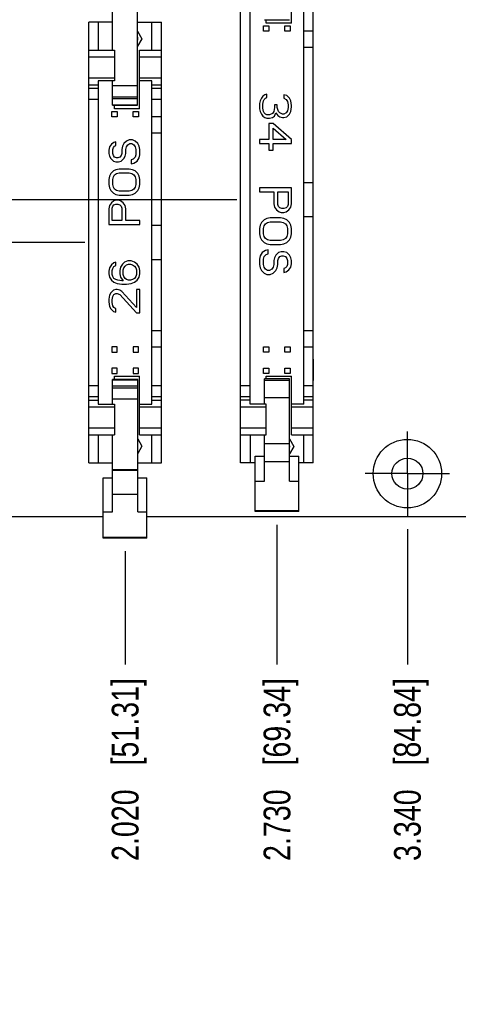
# Model space of a CAD drawing. Header units: inches. Extents: x 0 to 34, y 0 to 22.
# Tile 11 of 84: x 13.5 to 15.5, y 4.9 to 9.5. Entities that reach past the tile are written whole.
import ezdxf

# ---------------------------------------------------------------- set-up
doc = ezdxf.new("R2010")
doc.units = ezdxf.units.IN
doc.header["$LTSCALE"] = 1.87
doc.header["$MEASUREMENT"] = 0
doc.linetypes.add('CENTER', pattern=[0.6, 0.375, -0.075, 0.075, -0.075])
doc.layers.get('0').update_dxf_attribs({"linetype": 'CONTINUOUS'})
for name, color, linetype in [('02___PRT_ALL_AXES', 7, 'CONTINUOUS'), ('03___PRT_ALL_CURVES', 7, 'CONTINUOUS'), ('DIMENSIONS', 7, 'CONTINUOUS')]:
    doc.layers.add(name, color=color, linetype=linetype)
doc.styles.get("Standard").update_dxf_attribs({"font": 'txt', "width": 0.8})
doc.dimstyles.new('DIMSTYLE_2', dxfattribs={"dimtxt": 0.125, "dimasz": 0.18, "dimexe": 0.125, "dimexo": 0.0625, "dimgap": 0.03125, "dimtad": 0, "dimtih": 1, "dimtoh": 1, "dimdec": 3, "dimzin": 4, "dimdsep": 46, "dimtxsty": 'STANDARD', "dimblk": '_FILLED', "dimblk1": '_FILLED', "dimblk2": '_FILLED', "dimcen": 0.09, "dimadec": 0, "dimazin": 0, "dimtp": 0.001, "dimtm": 0.001, "dimtfac": 1, "dimtdec": 3, "dimtofl": 0, "dimtmove": 0, "dimatfit": 3, "dimldrblk": '_FILLED', "dimfxl": 1, "dimtolj": 1, "dimtzin": 4, "dimarcsym": 0})

# ---------------------------------------------------------------- blocks, each defined once
blk = doc.blocks.new('*D40')
at = {"layer": 'DIMENSIONS', "color": 2, "linetype": 'CONTINUOUS'}
blk.add_line((15.2802, 7.087), (15.2802, 6.4543), dxfattribs=at)
at = {"layer": 'DIMENSIONS', "color": 2, "linetype": 'CONTINUOUS', "insert": (15.2177, 6.3918), "char_height": 0.125, "width": 1.325, "attachment_point": 3, "rotation": 90, "line_spacing_factor": 0.9}
blk.add_mtext('3.340{\\Ftxt.shx;\\W1.000000;\\H0.125000; }[84.84]', dxfattribs=at)
blk = doc.blocks.new('_FILLED')
at = {"color": 0, "linetype": 'BYBLOCK'}
blk.add_solid([(0, 0), (-1, 0.174), (-1, -0.174)], dxfattribs=at)
blk = doc.blocks.new('*D48')
at = {"layer": 'DIMENSIONS', "color": 2, "linetype": 'CONTINUOUS'}
blk.add_line((13.9602, 6.9855), (13.9602, 6.4543), dxfattribs=at)
at = {"layer": 'DIMENSIONS', "color": 2, "linetype": 'CONTINUOUS', "insert": (13.8977, 6.3918), "char_height": 0.125, "width": 1.325, "attachment_point": 3, "rotation": 90, "line_spacing_factor": 0.9}
blk.add_mtext('2.020{\\Ftxt.shx;\\W1.000000;\\H0.125000; }[51.31]', dxfattribs=at)
blk = doc.blocks.new('*D49')
at = {"layer": 'DIMENSIONS', "color": 2, "linetype": 'CONTINUOUS'}
blk.add_line((14.6702, 7.1078), (14.6702, 6.4543), dxfattribs=at)
at = {"layer": 'DIMENSIONS', "color": 2, "linetype": 'CONTINUOUS', "insert": (14.6077, 6.3918), "char_height": 0.125, "width": 1.325, "attachment_point": 3, "rotation": 90, "line_spacing_factor": 0.9}
blk.add_mtext('2.730{\\Ftxt.shx;\\W1.000000;\\H0.125000; }[69.34]', dxfattribs=at)
blk = doc.blocks.new('*D50')
at = {"layer": 'DIMENSIONS', "color": 2, "linetype": 'CONTINUOUS'}
blk.add_line((15.8097, 7.071), (15.8097, 6.4543), dxfattribs=at)
at = {"layer": 'DIMENSIONS', "color": 2, "linetype": 'CONTINUOUS', "insert": (15.7472, 6.3918), "char_height": 0.125, "width": 1.325, "attachment_point": 3, "rotation": 90, "line_spacing_factor": 0.9}
blk.add_mtext('3.870{\\Ftxt.shx;\\W1.000000;\\H0.125000; }[98.29]', dxfattribs=at)
blk = doc.blocks.new('*D51')
at = {"layer": 'DIMENSIONS', "color": 2, "linetype": 'CONTINUOUS'}
blk.add_line((16.5197, 7.191), (16.5197, 6.4543), dxfattribs=at)
at = {"layer": 'DIMENSIONS', "color": 2, "linetype": 'CONTINUOUS', "insert": (16.4572, 6.3918), "char_height": 0.125, "width": 1.425, "attachment_point": 3, "rotation": 90, "line_spacing_factor": 0.9}
blk.add_mtext('4.580{\\Ftxt.shx;\\W1.000000;\\H0.125000; }[116.32]', dxfattribs=at)
blk = doc.blocks.new('*D52')
at = {"layer": 'DIMENSIONS', "color": 2, "linetype": 'CONTINUOUS'}
blk.add_line((17.2357, 7.071), (17.2357, 6.4543), dxfattribs=at)
at = {"layer": 'DIMENSIONS', "color": 2, "linetype": 'CONTINUOUS', "insert": (17.1732, 6.3918), "char_height": 0.125, "width": 1.425, "attachment_point": 3, "rotation": 90, "line_spacing_factor": 0.9}
blk.add_mtext('5.296{\\Ftxt.shx;\\W1.000000;\\H0.125000; }[134.51]', dxfattribs=at)
blk = doc.blocks.new('*D53')
at = {"layer": 'DIMENSIONS', "color": 2, "linetype": 'CONTINUOUS'}
blk.add_line((17.9497, 7.191), (17.9497, 6.4543), dxfattribs=at)
at = {"layer": 'DIMENSIONS', "color": 2, "linetype": 'CONTINUOUS', "insert": (17.8872, 6.3918), "char_height": 0.125, "width": 1.425, "attachment_point": 3, "rotation": 90, "line_spacing_factor": 0.9}
blk.add_mtext('6.010{\\Ftxt.shx;\\W1.000000;\\H0.125000; }[152.64]', dxfattribs=at)
blk = doc.blocks.new('*D54')
at = {"layer": 'DIMENSIONS', "color": 2, "linetype": 'CONTINUOUS'}
blk.add_line((18.6597, 7.071), (18.6597, 6.4543), dxfattribs=at)
at = {"layer": 'DIMENSIONS', "color": 2, "linetype": 'CONTINUOUS', "insert": (18.5972, 6.3918), "char_height": 0.125, "width": 1.425, "attachment_point": 3, "rotation": 90, "line_spacing_factor": 0.9}
blk.add_mtext('6.720{\\Ftxt.shx;\\W1.000000;\\H0.125000; }[170.68]', dxfattribs=at)
blk = doc.blocks.new('*D55')
at = {"layer": 'DIMENSIONS', "color": 2, "linetype": 'CONTINUOUS'}
blk.add_line((19.3697, 7.191), (19.3697, 6.4543), dxfattribs=at)
at = {"layer": 'DIMENSIONS', "color": 2, "linetype": 'CONTINUOUS', "insert": (19.3072, 6.3918), "char_height": 0.125, "width": 1.425, "attachment_point": 3, "rotation": 90, "line_spacing_factor": 0.9}
blk.add_mtext('7.430{\\Ftxt.shx;\\W1.000000;\\H0.125000; }[188.71]', dxfattribs=at)
blk = doc.blocks.new('*D56')
at = {"layer": 'DIMENSIONS', "color": 2, "linetype": 'CONTINUOUS'}
blk.add_line((20.0802, 6.9835), (20.0802, 6.4543), dxfattribs=at)
at = {"layer": 'DIMENSIONS', "color": 2, "linetype": 'CONTINUOUS', "insert": (20.0177, 6.3918), "char_height": 0.125, "width": 1.425, "attachment_point": 3, "rotation": 90, "line_spacing_factor": 0.9}
blk.add_mtext('8.140{\\Ftxt.shx;\\W1.000000;\\H0.125000; }[206.76]', dxfattribs=at)
blk = doc.blocks.new('*D57')
at = {"layer": 'DIMENSIONS', "color": 2, "linetype": 'CONTINUOUS'}
blk.add_line((20.7902, 7.1087), (20.7902, 6.4543), dxfattribs=at)
at = {"layer": 'DIMENSIONS', "color": 2, "linetype": 'CONTINUOUS', "insert": (20.7277, 6.3918), "char_height": 0.125, "width": 1.425, "attachment_point": 3, "rotation": 90, "line_spacing_factor": 0.9}
blk.add_mtext('8.850{\\Ftxt.shx;\\W1.000000;\\H0.125000; }[224.79]', dxfattribs=at)
blk = doc.blocks.new('*D58')
at = {"layer": 'DIMENSIONS', "color": 2, "linetype": 'CONTINUOUS'}
blk.add_line((21.4997, 7.0721), (21.4997, 6.4543), dxfattribs=at)
at = {"layer": 'DIMENSIONS', "color": 2, "linetype": 'CONTINUOUS', "insert": (21.4372, 6.3918), "char_height": 0.125, "width": 1.425, "attachment_point": 3, "rotation": 90, "line_spacing_factor": 0.9}
blk.add_mtext('9.560{\\Ftxt.shx;\\W1.000000;\\H0.125000; }[242.81]', dxfattribs=at)
blk = doc.blocks.new('*D59')
at = {"layer": 'DIMENSIONS', "color": 2, "linetype": 'CONTINUOUS'}
blk.add_line((22.3336, 8.0326), (22.3336, 6.4543), dxfattribs=at)
at = {"layer": 'DIMENSIONS', "color": 2, "linetype": 'CONTINUOUS', "insert": (22.2711, 6.3918), "char_height": 0.125, "width": 1.525, "attachment_point": 3, "rotation": 90, "line_spacing_factor": 0.9}
blk.add_mtext('10.393{\\Ftxt.shx;\\W1.000000;\\H0.125000; }[263.99]', dxfattribs=at)
blk = doc.blocks.new('*D73')
at = {"layer": 'DIMENSIONS', "color": 2, "linetype": 'CONTINUOUS'}
blk.add_line((13.7722, 8.4275), (7.0927, 8.4275), dxfattribs=at)
at = {"layer": 'DIMENSIONS', "color": 2, "linetype": 'CONTINUOUS', "insert": (7.0302, 8.49), "char_height": 0.125, "width": 1.625, "attachment_point": 3, "line_spacing_factor": 0.9}
blk.add_mtext('2X 9.520{\\Ftxt.shx;\\W1.000000;\\H0.125000; }[241.8]', dxfattribs=at)
blk = doc.blocks.new('*D74')
at = {"layer": 'DIMENSIONS', "color": 2, "linetype": 'CONTINUOUS'}
blk.add_line((14.4827, 8.627), (7.0927, 8.627), dxfattribs=at)
at = {"layer": 'DIMENSIONS', "color": 2, "linetype": 'CONTINUOUS', "insert": (7.0302, 8.6895), "char_height": 0.125, "width": 1.725, "attachment_point": 3, "line_spacing_factor": 0.9}
blk.add_mtext('2X 9.320{\\Ftxt.shx;\\W1.000000;\\H0.125000; }[236.73]', dxfattribs=at)
blk = doc.blocks.new('*D92')
at = {"layer": 'DIMENSIONS', "color": 2, "linetype": 'CONTINUOUS'}
for p, q in [((22.3247, 9.5456), (22.3247, 6.949)), ((22.3247, 6.949), (22.1622, 6.8583)), ((22.1622, 6.8583), (22.1622, 6.4595))]:
    blk.add_line(p, q, dxfattribs=at)
at = {"layer": 'DIMENSIONS', "color": 2, "linetype": 'CONTINUOUS', "insert": (22.0997, 6.397), "char_height": 0.125, "width": 1.525, "attachment_point": 3, "rotation": 90, "line_spacing_factor": 0.9}
blk.add_mtext('10.385{\\Ftxt.shx;\\W1.000000;\\H0.125000; }[263.77]', dxfattribs=at)
blk = doc.blocks.new('*D93')
at = {"layer": 'DIMENSIONS', "color": 2, "linetype": 'CONTINUOUS'}
for p, q in [((22.3462, 11.1642), (22.3462, 6.9524)), ((22.3462, 6.9524), (22.4931, 6.8784)), ((22.4931, 6.8784), (22.4931, 6.4595))]:
    blk.add_line(p, q, dxfattribs=at)
at = {"layer": 'DIMENSIONS', "color": 2, "linetype": 'CONTINUOUS', "insert": (22.4306, 6.397), "char_height": 0.125, "width": 1.525, "attachment_point": 3, "rotation": 90, "line_spacing_factor": 0.9}
blk.add_mtext('10.406{\\Ftxt.shx;\\W1.000000;\\H0.125000; }[264.31]', dxfattribs=at)

msp = doc.modelspace()

# ---------------------------------------------------------------- linework, layer by layer
at = {"color": 7, "linetype": 'CONTINUOUS'}
for p, q in [((14.5002, 7.397), (14.5002, 9.857)), ((14.8402, 7.397), (14.8402, 9.857)), ((14.7382, 9.452), (14.7382, 9.726)), ((13.9007, 9.3265), (13.9007, 9.6861)), ((14.0187, 9.0688), (14.0187, 9.6861)), ((14.5452, 7.672), (14.5452, 9.582)), ((14.7952, 7.672), (14.7952, 9.582)), ((13.9007, 9.4575), (13.7897, 9.4575)), ((13.7897, 7.3975), (13.7897, 9.4575)), ((13.8347, 9.4575), (13.8347, 9.3265)), ((14.0187, 9.4575), (14.1297, 9.4575)), ((14.0847, 9.3265), (14.0847, 9.4575)), ((14.1297, 7.3975), (14.1297, 9.4575)), ((14.6077, 9.4395), (14.6327, 9.4395)), ((14.6077, 9.4145), (14.6077, 9.4395)), ((14.6112, 9.4687), (14.7292, 9.4687)), ((14.6202, 9.452), (14.6202, 9.4687)), ((14.7382, 9.452), (14.6202, 9.452)), ((14.6327, 9.4395), (14.6327, 9.4145)), ((14.7077, 9.4395), (14.7327, 9.4395)), ((14.7077, 9.4145), (14.7077, 9.4395)), ((14.7327, 9.4395), (14.7327, 9.4145)), ((14.0187, 9.4152), (14.0389, 9.38)), ((14.6327, 9.4145), (14.6077, 9.4145)), ((14.7327, 9.4145), (14.7077, 9.4145)), ((14.8402, 9.4148), (14.7952, 9.4148)), ((13.9004, 9.38), (13.9007, 9.3805)), ((13.9007, 9.3795), (13.9004, 9.38)), ((14.0389, 9.38), (14.0187, 9.3449)), ((13.7897, 9.3265), (13.9097, 9.3265)), ((13.9097, 9.3265), (13.9097, 9.1825)), ((14.0277, 9.3265), (14.1297, 9.3265)), ((14.0277, 9.0525), (14.0277, 9.3265)), ((14.8402, 9.3393), (14.7952, 9.3393)), ((13.9097, 9.2934), (13.7897, 9.2934)), ((14.1297, 9.2934), (14.0277, 9.2934)), ((13.7897, 9.1975), (13.9097, 9.1975)), ((13.7897, 9.1644), (13.8347, 9.1644)), ((13.9097, 9.1825), (13.8347, 9.1825)), ((13.8347, 9.1825), (13.8347, 7.6725)), ((13.9007, 9.0688), (13.9007, 9.1825)), ((13.9007, 9.1607), (14.0187, 9.1607)), ((14.0277, 9.1975), (14.1297, 9.1975)), ((14.0847, 9.1825), (14.0277, 9.1825)), ((14.0847, 7.6725), (14.0847, 9.1825)), ((14.0847, 9.1644), (14.1297, 9.1644)), ((13.8347, 9.147), (13.7897, 9.147)), ((14.1297, 9.147), (14.0847, 9.147)), ((14.6137, 9.1179), (14.6041, 9.1117)), ((14.6233, 9.121), (14.6137, 9.1179)), ((14.6233, 9.1054), (14.6233, 9.121)), ((14.7158, 9.1148), (14.7031, 9.1179)), ((14.7031, 9.1179), (14.7031, 9.1023)), ((14.7286, 9.1023), (14.7158, 9.1148)), ((13.7897, 9.0978), (13.8347, 9.0978)), ((14.0187, 9.107), (13.9007, 9.107)), ((13.9007, 9.0997), (14.0187, 9.0997)), ((14.0187, 9.0689), (13.9007, 9.0689)), ((13.9007, 9.0688), (14.0187, 9.0688)), ((13.9097, 9.0525), (13.9097, 9.0688)), ((14.0847, 9.0978), (14.1297, 9.0978)), ((14.5913, 9.0898), (14.5882, 9.0773)), ((14.5882, 9.0773), (14.5882, 9.0523)), ((14.5977, 9.1023), (14.5913, 9.0898)), ((14.6041, 9.1117), (14.5977, 9.1023)), ((14.6041, 9.0742), (14.6073, 9.0898)), ((14.6041, 9.0554), (14.6041, 9.0742)), ((14.6073, 9.0898), (14.6105, 9.096)), ((14.6105, 9.096), (14.6169, 9.1023)), ((14.6169, 9.1023), (14.6233, 9.1054)), ((14.6711, 9.071), (14.6584, 9.071)), ((14.6584, 9.071), (14.6584, 9.0585)), ((14.6711, 9.0585), (14.6711, 9.071)), ((14.7031, 9.1023), (14.7126, 9.096)), ((14.7126, 9.096), (14.719, 9.0867)), ((14.719, 9.0867), (14.7222, 9.071)), ((14.7222, 9.071), (14.7222, 9.0585)), ((14.735, 9.0898), (14.7286, 9.1023)), ((14.7382, 9.0679), (14.735, 9.0898)), ((14.7382, 9.0617), (14.7382, 9.0679)), ((13.8972, 9.04), (13.9222, 9.04)), ((13.8972, 9.015), (13.8972, 9.04)), ((14.0277, 9.0525), (13.9097, 9.0525)), ((13.9222, 9.04), (13.9222, 9.015)), ((13.9972, 9.04), (14.0222, 9.04)), ((13.9972, 9.015), (13.9972, 9.04)), ((14.0222, 9.04), (14.0222, 9.015)), ((14.5882, 9.0523), (14.5913, 9.0398)), ((14.5913, 9.0398), (14.5977, 9.0273)), ((14.5977, 9.0273), (14.6041, 9.0179)), ((14.6073, 9.0398), (14.6041, 9.0554)), ((14.6105, 9.0335), (14.6073, 9.0398)), ((14.6169, 9.0273), (14.6105, 9.0335)), ((14.6233, 9.0242), (14.6169, 9.0273)), ((14.636, 9.0242), (14.6233, 9.0242)), ((14.6488, 9.0304), (14.636, 9.0242)), ((14.6552, 9.0398), (14.6488, 9.0304)), ((14.6584, 9.0585), (14.6552, 9.0398)), ((14.6584, 9.0179), (14.6648, 9.0335)), ((14.6648, 9.0335), (14.6743, 9.021)), ((14.6775, 9.0398), (14.6711, 9.0585)), ((14.6743, 9.021), (14.6839, 9.0148)), ((14.6839, 9.0335), (14.6775, 9.0398)), ((14.6967, 9.0273), (14.6839, 9.0335)), ((14.7031, 9.0273), (14.6967, 9.0273)), ((14.7126, 9.0335), (14.7031, 9.0273)), ((14.719, 9.0429), (14.7126, 9.0335)), ((14.7158, 9.0148), (14.7286, 9.0273)), ((14.7222, 9.0585), (14.719, 9.0429)), ((14.7286, 9.0273), (14.735, 9.0398)), ((14.735, 9.0398), (14.7382, 9.0617)), ((13.9222, 9.015), (13.8972, 9.015)), ((14.0222, 9.015), (13.9972, 9.015)), ((14.1297, 9.0153), (14.0847, 9.0153)), ((14.6041, 9.0179), (14.6137, 9.0117)), ((14.6137, 9.0117), (14.6233, 9.0085)), ((14.6233, 9.0085), (14.636, 9.0085)), ((14.652, 8.9835), (14.6328, 8.9835)), ((14.6328, 8.9835), (14.6328, 8.9085)), ((14.636, 9.0085), (14.6488, 9.0117)), ((14.6488, 9.0117), (14.6584, 9.0179)), ((14.7382, 8.9085), (14.652, 8.9835)), ((14.6839, 9.0148), (14.6967, 9.0117)), ((14.6967, 9.0117), (14.7031, 9.0117)), ((14.7031, 9.0117), (14.7158, 9.0148)), ((14.0847, 8.9398), (14.1297, 8.9398)), ((14.652, 8.9617), (14.7126, 8.9085)), ((14.652, 8.9085), (14.652, 8.9617)), ((13.8957, 8.8863), (13.8864, 8.8742)), ((13.9081, 8.8955), (13.8957, 8.8863)), ((13.9174, 8.8985), (13.9081, 8.8955)), ((13.9174, 8.8802), (13.9174, 8.8985)), ((13.9547, 8.8894), (13.9485, 8.8772)), ((13.9671, 8.9015), (13.9547, 8.8894)), ((13.9796, 8.9076), (13.9671, 8.9015)), ((13.9671, 8.8742), (13.9734, 8.8833)), ((13.9734, 8.8833), (13.9827, 8.8894)), ((13.9951, 8.9076), (13.9796, 8.9076)), ((13.9827, 8.8894), (13.992, 8.8894)), ((13.992, 8.8894), (14.0013, 8.8833)), ((14.0075, 8.9015), (13.9951, 8.9076)), ((14.0013, 8.8833), (14.0075, 8.8742)), ((14.0199, 8.8894), (14.0075, 8.9015)), ((14.0262, 8.8772), (14.0199, 8.8894)), ((14.6328, 8.9085), (14.5882, 8.9085)), ((14.5882, 8.9085), (14.5882, 8.8898)), ((14.5882, 8.8898), (14.6328, 8.8898)), ((14.6328, 8.8898), (14.6328, 8.8585)), ((14.7126, 8.9085), (14.652, 8.9085)), ((14.652, 8.8898), (14.7382, 8.8898)), ((14.652, 8.8585), (14.652, 8.8898)), ((14.7382, 8.8898), (14.7382, 8.9085)), ((13.8864, 8.8742), (13.8833, 8.859)), ((13.8833, 8.859), (13.8833, 8.8437)), ((13.8833, 8.8437), (13.8864, 8.8316)), ((13.9019, 8.862), (13.905, 8.8711)), ((13.9019, 8.8437), (13.9019, 8.862)), ((13.905, 8.8346), (13.9019, 8.8437)), ((13.905, 8.8711), (13.9112, 8.8772)), ((13.9112, 8.8772), (13.9174, 8.8802)), ((13.9454, 8.8437), (13.9423, 8.8346)), ((13.9485, 8.8772), (13.9454, 8.862)), ((13.9454, 8.862), (13.9454, 8.8437)), ((13.9609, 8.8316), (13.964, 8.8437)), ((13.964, 8.862), (13.9671, 8.8742)), ((13.964, 8.8437), (13.964, 8.862)), ((14.0075, 8.8742), (14.0106, 8.862)), ((14.0106, 8.8377), (14.0075, 8.8255)), ((14.0106, 8.862), (14.0106, 8.8377)), ((14.0293, 8.862), (14.0262, 8.8772)), ((14.0262, 8.8225), (14.0293, 8.8377)), ((14.0293, 8.8377), (14.0293, 8.862)), ((14.6328, 8.8585), (14.652, 8.8585)), ((13.8864, 8.8316), (13.8926, 8.8194)), ((13.8926, 8.8194), (13.905, 8.8072)), ((13.9112, 8.8255), (13.905, 8.8346)), ((13.905, 8.8072), (13.9174, 8.8042)), ((13.9205, 8.8225), (13.9112, 8.8255)), ((13.9174, 8.8042), (13.9299, 8.8042)), ((13.9268, 8.8225), (13.9205, 8.8225)), ((13.9361, 8.8255), (13.9268, 8.8225)), ((13.9299, 8.8042), (13.9423, 8.8072)), ((13.9423, 8.8346), (13.9361, 8.8255)), ((13.9423, 8.8072), (13.9547, 8.8194)), ((13.9547, 8.8194), (13.9609, 8.8316)), ((13.9982, 8.8164), (13.9889, 8.8133)), ((13.9889, 8.8133), (13.9889, 8.7951)), ((13.9889, 8.7951), (14.0013, 8.7981)), ((14.0075, 8.8255), (13.9982, 8.8164)), ((14.0013, 8.7981), (14.0168, 8.8072)), ((14.0168, 8.8072), (14.0262, 8.8225)), ((13.8926, 8.7495), (13.8864, 8.7373)), ((13.905, 8.7616), (13.8926, 8.7495)), ((13.9174, 8.7677), (13.905, 8.7616)), ((13.9112, 8.7434), (13.9205, 8.7495)), ((13.933, 8.7707), (13.9174, 8.7677)), ((13.9205, 8.7495), (13.933, 8.7525)), ((13.9796, 8.7707), (13.933, 8.7707)), ((13.933, 8.7525), (13.9796, 8.7525)), ((13.9951, 8.7677), (13.9796, 8.7707)), ((13.9796, 8.7525), (13.992, 8.7495)), ((13.992, 8.7495), (14.0013, 8.7434)), ((14.0075, 8.7616), (13.9951, 8.7677)), ((14.0199, 8.7495), (14.0075, 8.7616)), ((14.0262, 8.7373), (14.0199, 8.7495)), ((13.8864, 8.7373), (13.8833, 8.7221)), ((13.8833, 8.7221), (13.8833, 8.6977)), ((13.8833, 8.6977), (13.8864, 8.6825)), ((13.9019, 8.7221), (13.905, 8.7342)), ((13.9019, 8.6977), (13.9019, 8.7221)), ((13.905, 8.6856), (13.9019, 8.6977)), ((13.905, 8.7342), (13.9112, 8.7434)), ((14.0013, 8.7434), (14.0075, 8.7342)), ((14.0075, 8.7342), (14.0106, 8.7221)), ((14.0106, 8.6977), (14.0075, 8.6856)), ((14.0106, 8.7221), (14.0106, 8.6977)), ((14.0293, 8.7221), (14.0262, 8.7373)), ((14.0262, 8.6825), (14.0293, 8.6977)), ((14.0293, 8.6977), (14.0293, 8.7221)), ((14.8402, 8.707), (14.7952, 8.707)), ((13.8864, 8.6825), (13.8926, 8.6704)), ((13.8926, 8.6704), (13.905, 8.6582)), ((13.9112, 8.6765), (13.905, 8.6856)), ((13.905, 8.6582), (13.9174, 8.6521)), ((13.9205, 8.6704), (13.9112, 8.6765)), ((13.9174, 8.6521), (13.933, 8.6491)), ((13.933, 8.6673), (13.9205, 8.6704)), ((13.9796, 8.6673), (13.933, 8.6673)), ((13.992, 8.6704), (13.9796, 8.6673)), ((13.9796, 8.6491), (13.9951, 8.6521)), ((14.0013, 8.6765), (13.992, 8.6704)), ((13.9951, 8.6521), (14.0075, 8.6582)), ((14.0075, 8.6856), (14.0013, 8.6765)), ((14.0075, 8.6582), (14.0199, 8.6704)), ((14.0199, 8.6704), (14.0262, 8.6825)), ((14.7382, 8.6835), (14.5882, 8.6835)), ((14.5882, 8.6835), (14.5882, 8.6648)), ((14.5882, 8.6648), (14.6552, 8.6648)), ((14.6552, 8.6648), (14.6552, 8.6085)), ((14.6743, 8.6648), (14.7222, 8.6648)), ((14.6743, 8.6054), (14.6743, 8.6648)), ((14.7222, 8.6648), (14.7222, 8.6054)), ((14.7382, 8.6085), (14.7382, 8.6835)), ((13.8957, 8.6126), (13.8864, 8.6004)), ((13.9081, 8.6217), (13.8957, 8.6126)), ((13.9174, 8.6247), (13.9081, 8.6217)), ((13.9081, 8.6035), (13.9174, 8.6065)), ((13.9299, 8.6247), (13.9174, 8.6247)), ((13.9174, 8.6065), (13.9268, 8.6065)), ((13.9268, 8.6065), (13.9361, 8.6035)), ((13.9392, 8.6217), (13.9299, 8.6247)), ((13.933, 8.6491), (13.9796, 8.6491)), ((13.9516, 8.6126), (13.9392, 8.6217)), ((13.9609, 8.6004), (13.9516, 8.6126)), ((14.6552, 8.6085), (14.6584, 8.5929)), ((14.735, 8.5929), (14.7382, 8.6085)), ((13.8864, 8.6004), (13.8833, 8.5852)), ((13.8833, 8.5852), (13.8833, 8.5122)), ((13.8988, 8.5882), (13.9019, 8.5974)), ((13.8988, 8.5305), (13.8988, 8.5882)), ((13.9019, 8.5974), (13.9081, 8.6035)), ((13.9361, 8.6035), (13.9423, 8.5974)), ((13.9423, 8.5974), (13.9454, 8.5882)), ((13.9454, 8.5882), (13.9454, 8.5305)), ((13.964, 8.5852), (13.9609, 8.6004)), ((13.964, 8.5305), (13.964, 8.5852)), ((14.6584, 8.5929), (14.6679, 8.5804)), ((14.6679, 8.5804), (14.6807, 8.571)), ((14.6775, 8.596), (14.6743, 8.6054)), ((14.6839, 8.5898), (14.6775, 8.596)), ((14.6807, 8.571), (14.6903, 8.5679)), ((14.6935, 8.5867), (14.6839, 8.5898)), ((14.6903, 8.5679), (14.7031, 8.5679)), ((14.7031, 8.5867), (14.6935, 8.5867)), ((14.7126, 8.5898), (14.7031, 8.5867)), ((14.7031, 8.5679), (14.7126, 8.571)), ((14.719, 8.596), (14.7126, 8.5898)), ((14.7126, 8.571), (14.7254, 8.5804)), ((14.7222, 8.6054), (14.719, 8.596)), ((14.7254, 8.5804), (14.735, 8.5929)), ((13.9454, 8.5305), (13.8988, 8.5305)), ((14.0293, 8.5305), (13.964, 8.5305)), ((14.0293, 8.5122), (14.0293, 8.5305)), ((14.5977, 8.521), (14.5913, 8.5085)), ((14.6105, 8.5335), (14.5977, 8.521)), ((14.6233, 8.5398), (14.6105, 8.5335)), ((14.6105, 8.5054), (14.6169, 8.5148)), ((14.6169, 8.5148), (14.6265, 8.521)), ((14.6392, 8.5429), (14.6233, 8.5398)), ((14.6265, 8.521), (14.6392, 8.5242)), ((14.6871, 8.5429), (14.6392, 8.5429)), ((14.6392, 8.5242), (14.6871, 8.5242)), ((14.7031, 8.5398), (14.6871, 8.5429)), ((14.6871, 8.5242), (14.6999, 8.521)), ((14.6999, 8.521), (14.7094, 8.5148)), ((14.7158, 8.5335), (14.7031, 8.5398)), ((14.7094, 8.5148), (14.7158, 8.5054)), ((14.7286, 8.521), (14.7158, 8.5335)), ((14.735, 8.5085), (14.7286, 8.521)), ((14.8402, 8.547), (14.7952, 8.547)), ((13.8833, 8.5122), (14.0293, 8.5122)), ((14.1297, 8.5075), (14.0847, 8.5075)), ((14.5913, 8.5085), (14.5882, 8.4929)), ((14.5882, 8.4929), (14.5882, 8.4679)), ((14.5882, 8.4679), (14.5913, 8.4523)), ((14.6073, 8.4929), (14.6105, 8.5054)), ((14.6073, 8.4679), (14.6073, 8.4929)), ((14.6105, 8.4554), (14.6073, 8.4679)), ((14.7158, 8.5054), (14.719, 8.4929)), ((14.719, 8.4679), (14.7158, 8.4554)), ((14.719, 8.4929), (14.719, 8.4679)), ((14.7382, 8.4929), (14.735, 8.5085)), ((14.735, 8.4523), (14.7382, 8.4679)), ((14.7382, 8.4679), (14.7382, 8.4929)), ((14.5913, 8.4523), (14.5977, 8.4398)), ((14.5977, 8.4398), (14.6105, 8.4273)), ((14.6169, 8.446), (14.6105, 8.4554)), ((14.6105, 8.4273), (14.6233, 8.421)), ((14.6265, 8.4398), (14.6169, 8.446)), ((14.6392, 8.4367), (14.6265, 8.4398)), ((14.6871, 8.4367), (14.6392, 8.4367)), ((14.6999, 8.4398), (14.6871, 8.4367)), ((14.7094, 8.446), (14.6999, 8.4398)), ((14.7031, 8.421), (14.7158, 8.4273)), ((14.7158, 8.4554), (14.7094, 8.446)), ((14.7158, 8.4273), (14.7286, 8.4398)), ((14.7286, 8.4398), (14.735, 8.4523)), ((14.6009, 8.3804), (14.5913, 8.3648)), ((14.6169, 8.3898), (14.6009, 8.3804)), ((14.6296, 8.3929), (14.6169, 8.3898)), ((14.6233, 8.421), (14.6392, 8.4179)), ((14.6296, 8.3742), (14.6296, 8.3929)), ((14.6392, 8.4179), (14.6871, 8.4179)), ((14.6775, 8.3804), (14.6648, 8.3679)), ((14.6903, 8.3835), (14.6775, 8.3804)), ((14.6871, 8.4179), (14.7031, 8.421)), ((14.7031, 8.3835), (14.6903, 8.3835)), ((14.7158, 8.3804), (14.7031, 8.3835)), ((14.7286, 8.3679), (14.7158, 8.3804)), ((13.9081, 8.3327), (13.8957, 8.3236)), ((13.9174, 8.3358), (13.9081, 8.3327)), ((13.9174, 8.3206), (13.9174, 8.3358)), ((13.9578, 8.3358), (13.9485, 8.3267)), ((13.9734, 8.3419), (13.9578, 8.3358)), ((13.9889, 8.3419), (13.9734, 8.3419)), ((14.0044, 8.3358), (13.9889, 8.3419)), ((14.0168, 8.3267), (14.0044, 8.3358)), ((14.0847, 8.3475), (14.1297, 8.3475)), ((14.5913, 8.3648), (14.5882, 8.3492)), ((14.5882, 8.3492), (14.5882, 8.3242)), ((14.6073, 8.3492), (14.6105, 8.3617)), ((14.6073, 8.3242), (14.6073, 8.3492)), ((14.6105, 8.3617), (14.6201, 8.371)), ((14.6201, 8.371), (14.6296, 8.3742)), ((14.6584, 8.3554), (14.6552, 8.3429)), ((14.6552, 8.3429), (14.6552, 8.3242)), ((14.6648, 8.3679), (14.6584, 8.3554)), ((14.6743, 8.3429), (14.6775, 8.3523)), ((14.6743, 8.3242), (14.6743, 8.3429)), ((14.6775, 8.3523), (14.6839, 8.3617)), ((14.6839, 8.3617), (14.6935, 8.3648)), ((14.6935, 8.3648), (14.6999, 8.3648)), ((14.6999, 8.3648), (14.7094, 8.3617)), ((14.7094, 8.3617), (14.7158, 8.3523)), ((14.7158, 8.3523), (14.719, 8.3429)), ((14.719, 8.3429), (14.719, 8.3242)), ((14.735, 8.3554), (14.7286, 8.3679)), ((14.7382, 8.3429), (14.735, 8.3554)), ((14.7382, 8.3273), (14.7382, 8.3429)), ((13.8864, 8.3084), (13.8833, 8.2932)), ((13.8833, 8.2932), (13.8833, 8.281)), ((13.8957, 8.3236), (13.8864, 8.3084)), ((13.8988, 8.2962), (13.9019, 8.3054)), ((13.8988, 8.278), (13.8988, 8.2962)), ((13.9019, 8.3054), (13.9081, 8.3145)), ((13.9081, 8.3145), (13.9174, 8.3206)), ((13.9392, 8.3115), (13.9361, 8.2962)), ((13.9361, 8.2962), (13.9361, 8.281)), ((13.9485, 8.3267), (13.9392, 8.3115)), ((13.9516, 8.2993), (13.9547, 8.3084)), ((13.9516, 8.278), (13.9516, 8.2993)), ((13.9547, 8.3084), (13.9609, 8.3175)), ((13.9609, 8.3175), (13.9671, 8.3236)), ((13.9671, 8.3236), (13.9765, 8.3267)), ((13.9765, 8.3267), (13.9858, 8.3267)), ((13.9858, 8.3267), (13.9951, 8.3236)), ((13.9951, 8.3236), (14.0044, 8.3175)), ((14.0044, 8.3175), (14.0106, 8.3084)), ((14.0106, 8.3084), (14.0137, 8.2993)), ((14.0137, 8.2993), (14.0137, 8.278)), ((14.0262, 8.3115), (14.0168, 8.3267)), ((14.0293, 8.2962), (14.0262, 8.3115)), ((14.0293, 8.281), (14.0293, 8.2962)), ((14.5882, 8.3242), (14.5913, 8.3085)), ((14.5913, 8.3085), (14.5977, 8.296)), ((14.5977, 8.296), (14.6105, 8.2835)), ((14.6105, 8.3117), (14.6073, 8.3242)), ((14.6169, 8.3023), (14.6105, 8.3117)), ((14.6105, 8.2835), (14.6233, 8.2773)), ((14.6265, 8.296), (14.6169, 8.3023)), ((14.636, 8.296), (14.6265, 8.296)), ((14.6456, 8.3023), (14.636, 8.296)), ((14.6392, 8.2773), (14.652, 8.2835)), ((14.652, 8.3117), (14.6456, 8.3023)), ((14.6552, 8.3242), (14.652, 8.3117)), ((14.652, 8.2835), (14.6648, 8.296)), ((14.6648, 8.296), (14.6711, 8.3085)), ((14.6711, 8.3085), (14.6743, 8.3242)), ((14.7094, 8.3085), (14.7031, 8.3054)), ((14.7031, 8.3054), (14.7031, 8.2867)), ((14.7031, 8.2867), (14.7126, 8.2898)), ((14.7158, 8.3148), (14.7094, 8.3085)), ((14.7126, 8.2898), (14.7254, 8.2992)), ((14.719, 8.3242), (14.7158, 8.3148)), ((14.7254, 8.2992), (14.735, 8.3117)), ((14.735, 8.3117), (14.7382, 8.3273)), ((13.8833, 8.281), (13.8864, 8.2658)), ((13.8864, 8.2658), (13.8957, 8.2506)), ((13.8957, 8.2506), (13.9081, 8.2415)), ((13.9019, 8.2689), (13.8988, 8.278)), ((13.9081, 8.2597), (13.9019, 8.2689)), ((13.9174, 8.2537), (13.9081, 8.2597)), ((13.9081, 8.2415), (13.9236, 8.2354)), ((13.9268, 8.2506), (13.9174, 8.2537)), ((13.9454, 8.2476), (13.9268, 8.2506)), ((13.9361, 8.281), (13.9392, 8.2658)), ((13.9392, 8.2658), (13.9516, 8.2476)), ((13.9516, 8.2476), (13.9454, 8.2476)), ((13.9547, 8.2689), (13.9516, 8.278)), ((13.9609, 8.2597), (13.9547, 8.2689)), ((13.9671, 8.2537), (13.9609, 8.2597)), ((13.9765, 8.2506), (13.9671, 8.2537)), ((13.9858, 8.2506), (13.9765, 8.2506)), ((13.9951, 8.2537), (13.9858, 8.2506)), ((13.9889, 8.2354), (14.0044, 8.2415)), ((14.0044, 8.2597), (13.9951, 8.2537)), ((14.0106, 8.2689), (14.0044, 8.2597)), ((14.0044, 8.2415), (14.0168, 8.2506)), ((14.0137, 8.278), (14.0106, 8.2689)), ((14.0168, 8.2506), (14.0262, 8.2658)), ((14.0262, 8.2658), (14.0293, 8.281)), ((14.6233, 8.2773), (14.6392, 8.2773)), ((13.8926, 8.1928), (13.8864, 8.1807)), ((13.905, 8.205), (13.8926, 8.1928)), ((13.9174, 8.208), (13.905, 8.205)), ((13.9236, 8.208), (13.9174, 8.208)), ((13.9236, 8.2354), (13.9454, 8.2324)), ((13.9361, 8.205), (13.9236, 8.208)), ((13.9454, 8.1989), (13.9361, 8.205)), ((13.9454, 8.2324), (13.9671, 8.2324)), ((14.0137, 8.1229), (13.9454, 8.1989)), ((13.9671, 8.2324), (13.9889, 8.2354)), ((14.0293, 8.208), (14.0137, 8.208)), ((14.0137, 8.208), (14.0137, 8.1229)), ((14.0293, 8.0985), (14.0293, 8.208)), ((13.8864, 8.1807), (13.8833, 8.1624)), ((13.8833, 8.1624), (13.8833, 8.1502)), ((13.8833, 8.1502), (13.8864, 8.129)), ((13.8988, 8.1594), (13.9019, 8.1746)), ((13.8988, 8.1472), (13.8988, 8.1594)), ((13.9019, 8.132), (13.8988, 8.1472)), ((13.9019, 8.1746), (13.9081, 8.1837)), ((13.9081, 8.1837), (13.9174, 8.1898)), ((13.9174, 8.1898), (13.9236, 8.1898)), ((13.9236, 8.1898), (13.9361, 8.1837)), ((13.9361, 8.1837), (14.0137, 8.0985)), ((13.8864, 8.129), (13.8926, 8.1168)), ((13.8926, 8.1168), (13.905, 8.1046)), ((13.9081, 8.1229), (13.9019, 8.132)), ((13.905, 8.1046), (13.9174, 8.1016)), ((13.9174, 8.1168), (13.9081, 8.1229)), ((13.9174, 8.1016), (13.9174, 8.1168)), ((14.0137, 8.0985), (14.0293, 8.0985)), ((14.1297, 8.0153), (14.0847, 8.0153)), ((14.8402, 8.0148), (14.7952, 8.0148)), ((13.9222, 7.94), (13.8972, 7.94)), ((13.8972, 7.94), (13.8972, 7.915)), ((13.9222, 7.915), (13.9222, 7.94)), ((14.0222, 7.94), (13.9972, 7.94)), ((13.9972, 7.94), (13.9972, 7.915)), ((14.0222, 7.915), (14.0222, 7.94)), ((14.0847, 7.9398), (14.1297, 7.9398)), ((14.6077, 7.9395), (14.6327, 7.9395)), ((14.6077, 7.9145), (14.6077, 7.9395)), ((14.6327, 7.9395), (14.6327, 7.9145)), ((14.7077, 7.9395), (14.7327, 7.9395)), ((14.7077, 7.9145), (14.7077, 7.9395)), ((14.7327, 7.9395), (14.7327, 7.9145)), ((14.7952, 7.9393), (14.8402, 7.9393)), ((13.8972, 7.915), (13.9222, 7.915)), ((13.9972, 7.915), (14.0222, 7.915)), ((14.1287, 7.8775), (14.1297, 7.8775)), ((14.1287, 7.8775), (14.1287, 7.7775)), ((14.6327, 7.9145), (14.6077, 7.9145)), ((14.7327, 7.9145), (14.7077, 7.9145)), ((14.8402, 7.882), (14.8392, 7.882)), ((14.8392, 7.882), (14.8392, 7.782)), ((13.9222, 7.84), (13.8972, 7.84)), ((13.8972, 7.84), (13.8972, 7.815)), ((13.9222, 7.815), (13.9222, 7.84)), ((14.0222, 7.84), (13.9972, 7.84)), ((13.9972, 7.84), (13.9972, 7.815)), ((14.0222, 7.815), (14.0222, 7.84)), ((14.1287, 7.8275), (14.1297, 7.8275)), ((14.6077, 7.8395), (14.6327, 7.8395)), ((14.6077, 7.8145), (14.6077, 7.8395)), ((14.6327, 7.8395), (14.6327, 7.8145)), ((14.7077, 7.8395), (14.7327, 7.8395)), ((14.7077, 7.8145), (14.7077, 7.8395)), ((14.7327, 7.8395), (14.7327, 7.8145)), ((14.8402, 7.832), (14.8392, 7.832)), ((13.8972, 7.815), (13.9222, 7.815)), ((14.0192, 7.7863), (13.9012, 7.7863)), ((13.9012, 7.6725), (13.9012, 7.7863)), ((13.9012, 7.7861), (14.0192, 7.7861)), ((13.9097, 7.8025), (14.0277, 7.8025)), ((13.9097, 7.7863), (13.9097, 7.8025)), ((13.9972, 7.815), (14.0222, 7.815)), ((14.0192, 7.169), (14.0192, 7.7863)), ((14.0277, 7.5286), (14.0277, 7.8025)), ((14.1287, 7.7775), (14.1297, 7.7775)), ((14.6327, 7.8145), (14.6077, 7.8145)), ((14.7292, 7.7899), (14.6112, 7.7899)), ((14.6112, 7.672), (14.6112, 7.7899)), ((14.6112, 7.7834), (14.7292, 7.7834)), ((14.6202, 7.802), (14.7382, 7.802)), ((14.6202, 7.7899), (14.6202, 7.802)), ((14.7327, 7.8145), (14.7077, 7.8145)), ((14.7292, 7.3112), (14.7292, 7.7899)), ((14.7382, 7.5281), (14.7382, 7.802)), ((14.8392, 7.782), (14.8402, 7.782)), ((13.8347, 7.7573), (13.7897, 7.7573)), ((14.0192, 7.7554), (13.9012, 7.7554)), ((13.9012, 7.7481), (14.0192, 7.7481)), ((14.1297, 7.7573), (14.0847, 7.7573)), ((14.5452, 7.7568), (14.5002, 7.7568)), ((14.8402, 7.7568), (14.7952, 7.7568)), ((13.7897, 7.7081), (13.8347, 7.7081)), ((13.7897, 7.6907), (13.8347, 7.6907)), ((14.0192, 7.6944), (13.9012, 7.6944)), ((14.0847, 7.7081), (14.1297, 7.7081)), ((14.0847, 7.6907), (14.1297, 7.6907)), ((14.5002, 7.7076), (14.5452, 7.7076)), ((14.5452, 7.6902), (14.5002, 7.6902)), ((14.7292, 7.7011), (14.6112, 7.7011)), ((14.7952, 7.7076), (14.8402, 7.7076)), ((14.8402, 7.6902), (14.7952, 7.6902)), ((13.9097, 7.6575), (13.7897, 7.6575)), ((13.8347, 7.6725), (13.9097, 7.6725)), ((13.9097, 7.6725), (13.9097, 7.5286)), ((14.0277, 7.6725), (14.0847, 7.6725)), ((14.1297, 7.6575), (14.0277, 7.6575)), ((14.6202, 7.657), (14.5002, 7.657)), ((14.6202, 7.672), (14.5452, 7.672)), ((14.6202, 7.5281), (14.6202, 7.672)), ((14.7952, 7.672), (14.7382, 7.672)), ((14.8402, 7.657), (14.7382, 7.657)), ((13.7897, 7.5617), (13.9097, 7.5617)), ((14.0277, 7.5617), (14.1297, 7.5617)), ((14.5002, 7.5612), (14.6202, 7.5612)), ((14.7382, 7.5612), (14.8402, 7.5612)), ((13.7897, 7.5286), (13.9097, 7.5286)), ((13.8347, 7.5286), (13.8347, 7.3975)), ((13.9012, 7.169), (13.9012, 7.5286)), ((14.0192, 7.5093), (14.0389, 7.475)), ((14.0277, 7.5286), (14.1297, 7.5286)), ((14.0847, 7.3975), (14.0847, 7.5286)), ((14.5002, 7.5281), (14.6202, 7.5281)), ((14.5452, 7.5281), (14.5452, 7.397)), ((14.6112, 7.3112), (14.6112, 7.5281)), ((14.7292, 7.5097), (14.7494, 7.4745)), ((14.7382, 7.5281), (14.8402, 7.5281)), ((14.7952, 7.397), (14.7952, 7.5281)), ((13.9004, 7.475), (13.9012, 7.4764)), ((13.9012, 7.4737), (13.9004, 7.475)), ((14.0389, 7.475), (14.0192, 7.4408)), ((14.6109, 7.4745), (14.6112, 7.475)), ((14.6112, 7.474), (14.6109, 7.4745)), ((14.6112, 7.4882), (14.7292, 7.4882)), ((14.6112, 7.4873), (14.7292, 7.4873)), ((14.7494, 7.4745), (14.7292, 7.4394)), ((14.5682, 7.4286), (14.6112, 7.4286)), ((14.5682, 7.1703), (14.5682, 7.4286)), ((14.7292, 7.4286), (14.7722, 7.4286)), ((14.7722, 7.1703), (14.7722, 7.4286)), ((13.7897, 7.3975), (13.9012, 7.3975)), ((13.9012, 7.3657), (14.0192, 7.3657)), ((13.9012, 7.3637), (14.0192, 7.3637)), ((14.0192, 7.3975), (14.1297, 7.3975)), ((14.5682, 7.397), (14.5002, 7.397)), ((14.7292, 7.4021), (14.6112, 7.4021)), ((14.8402, 7.397), (14.7722, 7.397)), ((13.8582, 7.3272), (13.9012, 7.3272)), ((13.8582, 7.046), (13.8582, 7.3272)), ((14.0192, 7.3272), (14.0622, 7.3272)), ((14.0622, 7.046), (14.0622, 7.3272)), ((14.5682, 7.3112), (14.6112, 7.3112)), ((14.7292, 7.3112), (14.7722, 7.3112)), ((14.0192, 7.249), (13.9012, 7.249)), ((12.6417, 7.147), (13.8582, 7.147)), ((13.8582, 7.169), (13.9012, 7.169)), ((14.0192, 7.169), (14.0622, 7.169)), ((14.0622, 7.147), (15.7077, 7.147)), ((14.7722, 7.1736), (14.5682, 7.1736)), ((14.7722, 7.1703), (14.5682, 7.1703)), ((14.0622, 7.048), (13.8582, 7.048)), ((14.0622, 7.046), (13.8582, 7.046))]:
    msp.add_line(p, q, dxfattribs=at)
for centre, start, end in [((13.9697, 9.38), 351.1551, 8.8443), ((13.9697, 7.475), 355.5451, 4.4546), ((14.6802, 7.4745), 351.1721, 8.8272)]:
    msp.add_arc(centre, 0.05, start, end, dxfattribs=at)
at = {"layer": '02___PRT_ALL_AXES', "color": 7, "linetype": 'CENTER'}
for q in [(15.2802, 7.5445), (15.0827, 7.347), (15.4777, 7.347), (15.2802, 7.1495)]:
    msp.add_line((15.2802, 7.347), q, dxfattribs=at)
at = {"layer": '02___PRT_ALL_AXES', "color": 7, "linetype": 'CONTINUOUS'}
msp.add_circle((15.2802, 7.347), 0.0725, dxfattribs=at)
at = {"layer": '03___PRT_ALL_CURVES', "color": 4, "linetype": 'CONTINUOUS'}
msp.add_circle((15.2802, 7.347), 0.16, dxfattribs=at)

# ---------------------------------------------------------------- dimensions: what is measured, and where the dimension line sits
at = {"layer": 'DIMENSIONS', "color": 2, "linetype": 'CONTINUOUS'}
for feature_location, offset, origin, picture, middle in [((14.4827, 8.627), (-7.39, 0), (14.5452, 17.947), '*D74', (6.1677, 8.627)), ((13.7721581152, 8.4275375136), (-6.6795, 0), (13.8346581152, 17.9470375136), '*D73', (6.2176581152, 8.4275375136))]:
    dim = msp.add_ordinate_dim(feature_location=feature_location, offset=offset, dtype=0, origin=origin, text='2X <>', dimstyle='DIMSTYLE_2', dxfattribs=at)
    dim.commit()
    dim.dimension.update_dxf_attribs({"geometry": picture, "text_midpoint": middle})
for feature_location, offset, dtype, origin, picture, middle in [((22.3461581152, 11.164238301), (0.1469216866, -4.7047007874), 0, (11.9401581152, 11.226738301), '*D93', (22.4930798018, 5.6345375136)), ((22.3246581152, 9.5455575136), (-0.1624978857, -3.08602), 0, (11.9401581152, 9.6080575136), '*D92', (22.1621602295, 5.6345375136)), ((22.3336, 8.0326), (0, -1.5782), 1, (11.9402, 8.0951), '*D59', (22.3336, 5.6293)), ((16.5196581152, 7.1909682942), (0, -0.7366292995), 1, (11.9401581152, 7.2534682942), '*D51', (16.5196581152, 5.6793389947)), ((17.9496581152, 7.1909682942), (0, -0.7366292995), 1, (11.9401581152, 7.2534682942), '*D53', (17.9496581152, 5.6793389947)), ((19.3696581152, 7.1909682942), (0, -0.7366292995), 1, (11.9401581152, 7.2534682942), '*D55', (19.3696581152, 5.6793389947)), ((20.7902, 7.1087), (0, -0.6544), 1, (11.9402, 7.1712), '*D57', (20.7902, 5.6793)), ((14.6702, 7.1078), (0, -0.6534), 1, (11.9402, 7.1703), '*D49', (14.6702, 5.7293)), ((15.2802, 7.087), (0, -0.6327), 1, (11.9402, 7.1495), '*D40', (15.2802, 5.7293)), ((21.4996581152, 7.0721394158), (0, -0.6178004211), 1, (11.9401581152, 7.1346394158), '*D58', (21.4996581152, 5.6793389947)), ((15.8096581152, 7.0709678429), (0, -0.6166288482), 1, (11.9401581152, 7.1334678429), '*D50', (15.8096581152, 5.7293389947)), ((17.2356581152, 7.0709678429), (0, -0.6166288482), 1, (11.9401581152, 7.1334678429), '*D52', (17.2356581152, 5.6793389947)), ((18.6596581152, 7.0709678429), (0, -0.6166288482), 1, (11.9401581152, 7.1334678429), '*D54', (18.6596581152, 5.6793389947)), ((13.9602, 6.9855), (0, -0.5312), 1, (11.9402, 7.048), '*D48', (13.9602, 5.7293)), ((20.0802, 6.9835), (0, -0.5292), 1, (11.9402, 7.046), '*D56', (20.0802, 5.6793))]:
    dim = msp.add_ordinate_dim(feature_location=feature_location, offset=offset, dtype=dtype, origin=origin, dimstyle='DIMSTYLE_2', dxfattribs=at)
    dim.commit()
    dim.dimension.update_dxf_attribs({"geometry": picture, "text_midpoint": middle})

doc.saveas('drawing.dxf')
